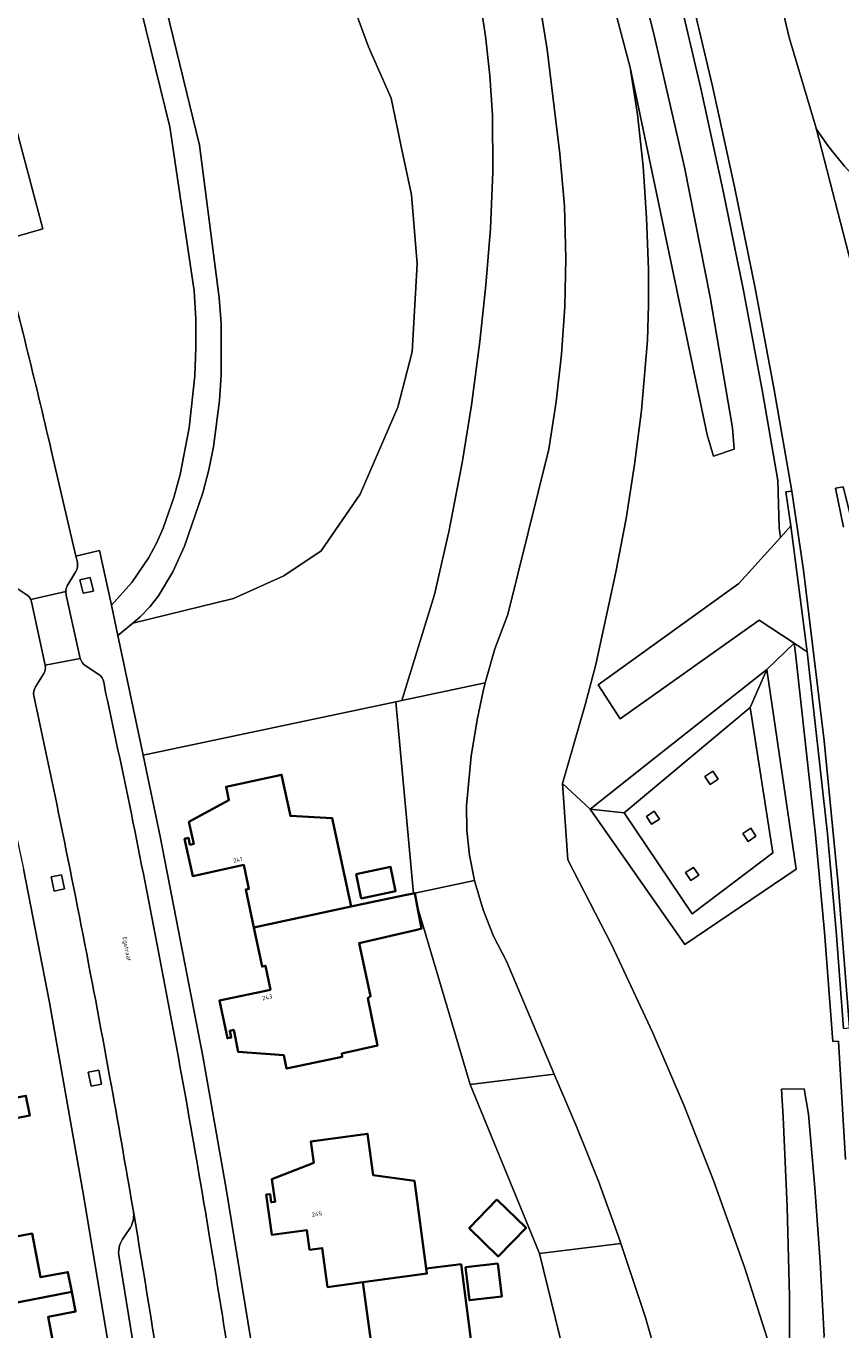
# Model space of a CAD drawing. Header units: metres. Extents: x 197700 to 204338, y 317132 to 325229.
# Tile 84 of 256: x 199171 to 199240, y 320292 to 320402. Entities that reach past the tile are written whole.
import ezdxf
from ezdxf.enums import TextEntityAlignment as Align

# ---------------------------------------------------------------- set-up
doc = ezdxf.new("R2010")
doc.units = ezdxf.units.M
for name, color, linetype, lineweight in [('B-WE-GR-BEPLANTING_CULTUUR_HEESTERS-GV', 90, 'Continuous', 18), ('B-WE-GR-GROENVOORZIENING-GV', 80, 'Continuous', 18), ('B-WE-GW-TALUD_KRUIN-G', 90, 'Continuous', 18), ('B-WE-KL-ET_HS_LANDELIJK HOOGSPANNINGSNET-GV', 10, 'Continuous', 18), ('B-WE-OG-BEBOUWING-GV', 7, 'Continuous', 35), ('B-WE-OG-BEBOUWING-T18', 10, 'Continuous', 18), ('B-WE-OG-TERREIN_CULTUURSCHEIDING-GV', 7, 'Continuous', 18), ('B-WE-OG-TERREIN_ERF-GV', 7, 'Continuous', 18), ('B-WE-OG-TOPOGRAFIE-T18', 10, 'Continuous', 18), ('B-WE-OG-WATER_GREPPEL-GV', 160, 'Continuous', 18), ('B-WE-OG-WEG-GV', 7, 'Continuous', 18), ('B-WE-VH-ONVERHARD-GV', 252, 'Continuous', 18), ('B-WE-VH-VERHARDING_ASFALT-GV', 252, 'Continuous', 18), ('B-WE-VH-VERHARDING_BETONSTRAATSTEEN-GV', 252, 'Continuous', 18), ('B-WE-VH-VERHARDING_GRASBETONSTEEN-GV', 70, 'Continuous', 18), ('B-WE-VH-VERHARDING_TEGEL-GV', 252, 'Continuous', 18)]:
    doc.layers.add(name, color=color, linetype=linetype, lineweight=lineweight)
doc.styles.add('NLCS-ISO-M200-T18', font='NLCS-ISO.ttf', dxfattribs={"height": 0.36})

msp = doc.modelspace()

# ---------------------------------------------------------------- linework, layer by layer
at = {"layer": 'B-WE-GR-BEPLANTING_CULTUUR_HEESTERS-GV'}
msp.add_lwpolyline([(199198.399, 320404.253), (199200.028, 320399.814), (199201.937, 320395.49), (199202.795, 320391.422), (199203.654, 320387.354), (199204.145, 320381.536), (199203.707, 320374.12), (199202.502, 320369.461), (199199.323, 320362.122), (199196.046, 320357.347), (199192.904, 320355.234), (199188.667, 320353.322), (199180.167, 320351.249), (199178.917, 320350.206), (199181.045, 320340.123), (199202.333, 320344.625), (199202.84, 320344.732), (199205.595, 320353.672), (199206.811, 320358.952), (199207.928, 320364.752), (199208.717, 320369.616), (199209.427, 320374.987), (199209.928, 320379.74), (199210.318, 320384.503), (199210.527, 320389.279), (199210.479, 320394.06), (199210.273, 320397.398), (199209.9, 320400.722), (199209.388, 320404.026)], dxfattribs=at)
at = {"layer": 'B-WE-GR-GROENVOORZIENING-GV'}
for points in [[(199219.14, 320420.601), (199224.064, 320401.032), (199226.664, 320389.692), (199228.833, 320378.724), (199230.719, 320367.704), (199230.856, 320365.916), (199229.121, 320365.329), (199228.592, 320367.136), (199222.096, 320398.081), (199222.71, 320394.113), (199223.179, 320389.774), (199223.481, 320385.421), (199223.642, 320381.06), (199223.647, 320378.083), (199223.539, 320375.108), (199223.048, 320369.175), (199222.47, 320364.61), (199221.742, 320360.066), (199220.893, 320355.543), (199219.191, 320347.763), (199218.312, 320344.356), (199216.382, 320337.75), (199218.722, 320335.575), (199224.144, 320339.861), (199233.619, 320347.353), (199235.917, 320349.553), (199232.966, 320351.508), (199221.236, 320343.181), (199219.403, 320346.042), (199231.243, 320354.582), (199234.761, 320358.467), (199234.654, 320359.296), (199234.547, 320363.277), (199233.245, 320370.75), (199231.635, 320379.292), (199229.903, 320387.811), (199228.048, 320396.302), (199225.735, 320406.138)], [(199223.257, 320415.936), (199225.735, 320406.138), (199228.048, 320396.302), (199229.903, 320387.811), (199231.635, 320379.292), (199233.245, 320370.75), (199234.547, 320363.277), (199234.654, 320359.296), (199234.761, 320358.467), (199235.643, 320359.441), (199235.22, 320362.325), (199235.721, 320362.363), (199234.229, 320370.928), (199232.616, 320379.484), (199230.882, 320388.017), (199229.023, 320396.523), (199226.707, 320406.375), (199224.225, 320416.187)], [(199240.081, 320317.084), (199239.457, 320325.299), (199238.718, 320333.504), (199237.02, 320348.822), (199235.917, 320349.553), (199236.028, 320348.693), (199237.723, 320333.404), (199238.46, 320325.216), (199239.162, 320315.982), (199239.651, 320316.033), (199240.254, 320306.039)]]:
    msp.add_lwpolyline(points, dxfattribs=at)
msp.add_lwpolyline([(199232.214, 320344.136), (199234.113, 320331.882), (199230.992, 320329.531), (199227.314, 320326.759), (199221.576, 320335.262), (199218.722, 320335.575), (199226.693, 320324.172), (199236.082, 320330.525), (199233.619, 320347.353)], close=True, dxfattribs=at)
at = {"layer": 'B-WE-GW-TALUD_KRUIN-G'}
for points in [[(199209.87, 320346.219), (199210.694, 320349.089), (199211.77, 320351.986), (199215.228, 320365.912), (199215.852, 320369.901), (199216.309, 320373.912), (199216.587, 320377.94), (199216.68, 320381.977), (199216.554, 320386.4), (199216.177, 320390.809), (199215.082, 320399.588), (199214.054, 320406.037), (199212.765, 320412.438), (199206.556, 320434.991)], [(199214.054, 320406.037), (199215.082, 320399.588), (199216.177, 320390.809), (199216.554, 320386.4), (199216.68, 320381.977), (199216.587, 320377.94), (199216.309, 320373.912), (199215.852, 320369.901), (199215.228, 320365.912), (199211.77, 320351.986), (199210.694, 320349.089), (199209.87, 320346.219), (199209.841, 320346.119), (199209.709, 320345.515), (199209.182, 320343.101), (199208.685, 320340.053), (199208.306, 320335.879), (199208.317, 320333.78), (199208.544, 320331.694), (199208.98, 320329.567), (199209.022, 320329.364), (199209.698, 320327.084), (199210.578, 320324.874), (199211.668, 320322.76), (199215.694, 320313.248), (199217.567, 320308.822), (199219.43, 320304.218), (199221.116, 320299.547), (199221.31, 320298.964), (199223.384, 320292.741), (199224.379, 320289.292)], [(199232.214, 320344.136), (199234.113, 320331.882), (199230.992, 320329.531), (199227.314, 320326.759), (199221.576, 320335.262)]]:
    msp.add_lwpolyline(points, dxfattribs=at)
at = {"layer": 'B-WE-KL-ET_HS_LANDELIJK HOOGSPANNINGSNET-GV'}
for points in [[(199229.054, 320338.77), (199228.388, 320338.326), (199228.832, 320337.661), (199229.498, 320338.104)], [(199224.121, 320335.407), (199223.455, 320334.963), (199223.899, 320334.297), (199224.564, 320334.741)], [(199232.252, 320333.971), (199231.587, 320333.527), (199232.03, 320332.861), (199232.696, 320333.305)], [(199227.423, 320330.671), (199226.757, 320330.228), (199227.201, 320329.562), (199227.867, 320330.006)]]:
    msp.add_lwpolyline(points, close=True, dxfattribs=at)
at = {"layer": 'B-WE-OG-BEBOUWING-GV'}
for points in [[(199190.37, 320325.595), (199198.584, 320327.363), (199196.974, 320334.826), (199193.451, 320335.006), (199192.714, 320338.475), (199188.03, 320337.466), (199188.272, 320336.342), (199184.907, 320334.498), (199185.307, 320332.65), (199184.979, 320332.579), (199184.856, 320333.146), (199184.534, 320333.076), (199185.222, 320329.929), (199189.52, 320330.869), (199189.96, 320328.857), (199189.686, 320328.797)], [(199198.984, 320330.105), (199199.419, 320328.052), (199202.316, 320328.666), (199201.881, 320330.718)], [(199190.37, 320325.595), (199191.071, 320322.313), (199191.345, 320322.371), (199191.771, 320320.356), (199187.466, 320319.445), (199188.14, 320316.261), (199188.463, 320316.329), (199188.344, 320316.897), (199188.673, 320316.966), (199189.063, 320315.116), (199192.894, 320314.84), (199193.133, 320313.715), (199197.825, 320314.712), (199197.779, 320314.977), (199200.781, 320315.649), (199199.982, 320319.648), (199200.213, 320319.81), (199199.248, 320324.285), (199204.1, 320325.407), (199204.514, 320325.503), (199204.146, 320327.437), (199203.944, 320328.499), (199203.839, 320328.477), (199203.096, 320328.319), (199199.626, 320327.584), (199198.584, 320327.363)], [(199159.614, 320300.539), (199169.356, 320302.43), (199168.78, 320305.4), (199169.89, 320305.61), (199169.18, 320309.3), (199171.48, 320309.75), (199171.155, 320311.415), (199160.024, 320309.269), (199155.976, 320308.483), (199156.511, 320305.728), (199158.53, 320306.12), (199159.573, 320300.75)], [(199195.062, 320298.429), (199196.143, 320298.578), (199196.594, 320295.3), (199198.773, 320295.6), (199199.566, 320295.709), (199204.962, 320296.426), (199204.903, 320296.868), (199203.917, 320304.245), (199200.438, 320304.715), (199199.961, 320308.219), (199195.182, 320307.568), (199195.426, 320305.775), (199191.902, 320304.397), (199192.165, 320302.488), (199191.836, 320302.443), (199191.74, 320303.136), (199191.423, 320303.092), (199191.89, 320299.688), (199194.833, 320300.093)], [(199169.356, 320302.43), (199159.614, 320300.539), (199160.24, 320297.32), (199160.87, 320297.44), (199161.33, 320295.1), (199163.37, 320295.49), (199163.906, 320292.729), (199175.024, 320294.901), (199174.7, 320296.56), (199172.4, 320296.12), (199171.69, 320299.81), (199169.93, 320299.47)], [(199210.867, 320302.67), (199208.525, 320300.272), (199210.974, 320297.88), (199213.316, 320300.278)], [(199206.041, 320284.466), (199209.433, 320284.868), (199208.853, 320289.347), (199208.311, 320293.531), (199207.833, 320297.218), (199204.903, 320296.868), (199204.962, 320296.426), (199199.566, 320295.709), (199200.273, 320290.573), (199199.477, 320290.484), (199196.14, 320290.109), (199196.512, 320286.798), (199196.83, 320286.834), (199196.755, 320287.5), (199197.133, 320287.542), (199197.347, 320285.635), (199201.122, 320284.991), (199201.251, 320283.899)], [(199210.947, 320297.287), (199208.221, 320296.972), (199208.544, 320294.179), (199211.269, 320294.493)], [(199164.95, 320287.36), (199164.93, 320287.47), (199173.722, 320289.23), (199173.03, 320292.78), (199175.35, 320293.23), (199175.024, 320294.901), (199163.906, 320292.729), (199164.44, 320289.98), (199162.41, 320289.58), (199162.92, 320286.97)]]:
    msp.add_lwpolyline(points, close=True, dxfattribs=at)
at = {"layer": 'B-WE-OG-TERREIN_CULTUURSCHEIDING-GV'}
for points in [[(199234.078, 320289.595), (199231.72, 320296.972), (199229.12, 320304.266), (199226.65, 320310.567), (199223.976, 320316.783), (199220.536, 320324.104), (199216.844, 320331.3), (199216.382, 320337.75), (199218.312, 320344.356), (199219.191, 320347.763), (199220.893, 320355.543), (199221.742, 320360.066), (199222.47, 320364.61), (199223.048, 320369.175), (199223.539, 320375.108), (199223.647, 320378.083), (199223.642, 320381.06), (199223.481, 320385.421), (199223.179, 320389.774), (199222.71, 320394.113), (199222.096, 320398.081), (199213.91, 320428.995)], [(199231.725, 320416.046), (199233.726, 320408.115), (199235.504, 320400.61), (199237.768, 320392.959), (199237.779, 320392.923)], [(199173.294, 320365.833), (199175.375, 320356.902), (199177.354, 320357.368), (199178.362, 320352.764), (199180.088, 320354.671), (199181.535, 320356.793), (199182.179, 320358.004), (199182.724, 320359.261), (199183.617, 320361.852), (199184.15, 320363.786), (199184.93, 320367.72), (199185.389, 320372.089), (199185.488, 320374.475), (199185.473, 320376.864), (199185.336, 320379.248), (199183.302, 320393.073), (199179.711, 320407.648)], [(199182.21, 320406.323), (199185.786, 320391.535), (199187.456, 320378.662), (199187.615, 320376.507), (199187.623, 320372.185), (199187.479, 320370.028), (199186.968, 320366.102), (199186.574, 320364.162), (199186.061, 320362.249), (199184.529, 320357.754), (199183.553, 320355.585), (199182.329, 320353.546), (199181.614, 320352.617), (199180.798, 320351.775), (199180.167, 320351.249), (199188.667, 320353.322), (199192.904, 320355.234), (199196.046, 320357.347), (199199.323, 320362.122), (199202.502, 320369.461), (199203.707, 320374.12), (199204.145, 320381.536), (199203.654, 320387.354), (199202.795, 320391.422), (199201.937, 320395.49), (199200.028, 320399.814), (199198.399, 320404.253)], [(199209.388, 320404.026), (199209.9, 320400.722), (199210.273, 320397.398), (199210.479, 320394.06), (199210.527, 320389.279), (199210.318, 320384.503), (199209.928, 320379.74), (199209.427, 320374.987), (199208.717, 320369.616), (199207.928, 320364.752), (199206.811, 320358.952), (199205.595, 320353.672), (199202.84, 320344.732), (199209.87, 320346.219), (199210.694, 320349.089), (199211.77, 320351.986), (199215.228, 320365.912), (199215.852, 320369.901), (199216.309, 320373.912), (199216.587, 320377.94), (199216.68, 320381.977), (199216.554, 320386.4), (199216.177, 320390.809), (199215.082, 320399.588), (199214.054, 320406.037)], [(199214.054, 320406.037), (199215.082, 320399.588), (199216.177, 320390.809), (199216.554, 320386.4), (199216.68, 320381.977), (199216.587, 320377.94), (199216.309, 320373.912), (199215.852, 320369.901), (199215.228, 320365.912), (199211.77, 320351.986), (199210.694, 320349.089), (199209.87, 320346.219), (199209.841, 320346.119), (199209.709, 320345.515), (199209.182, 320343.101), (199208.685, 320340.053), (199208.306, 320335.879), (199208.317, 320333.78), (199208.544, 320331.694), (199208.98, 320329.567), (199209.022, 320329.364), (199209.698, 320327.084), (199210.578, 320324.874), (199211.668, 320322.76), (199215.694, 320313.248), (199217.567, 320308.822), (199219.43, 320304.218), (199221.116, 320299.547), (199221.31, 320298.964), (199223.384, 320292.741), (199224.379, 320289.292)], [(199166.139, 320394.236), (199169.755, 320395.195), (199172.594, 320384.496), (199168.955, 320383.449), (199168.986, 320383.328)]]:
    msp.add_lwpolyline(points, dxfattribs=at)
for points in [[(199237.779, 320392.923, 0.109039), (199246.717, 320384.17)], [(199168.986, 320383.328, -0.0061255), (199173.294, 320365.833)]]:
    msp.add_lwpolyline(points, format="xyb", dxfattribs=at)
for points in [[(199218.722, 320335.575), (199221.576, 320335.262), (199232.214, 320344.136), (199233.619, 320347.353), (199224.144, 320339.861)], [(199221.576, 320335.262), (199227.314, 320326.759), (199230.992, 320329.531), (199234.113, 320331.882), (199232.214, 320344.136)], [(199229.054, 320338.77), (199229.498, 320338.104), (199228.832, 320337.661), (199228.388, 320338.326)], [(199224.121, 320335.407), (199224.564, 320334.741), (199223.899, 320334.297), (199223.455, 320334.963)], [(199232.252, 320333.971), (199232.696, 320333.305), (199232.03, 320332.861), (199231.587, 320333.527)], [(199227.423, 320330.671), (199227.867, 320330.006), (199227.201, 320329.562), (199226.757, 320330.228)]]:
    msp.add_lwpolyline(points, close=True, dxfattribs=at)
at = {"layer": 'B-WE-OG-TERREIN_ERF-GV'}
for points in [[(199203.839, 320328.477), (199203.944, 320328.499), (199208.98, 320329.567), (199208.544, 320331.694), (199208.317, 320333.78), (199208.306, 320335.879), (199208.685, 320340.053), (199209.182, 320343.101), (199209.709, 320345.515), (199209.841, 320346.119), (199209.87, 320346.219), (199202.84, 320344.732), (199202.333, 320344.625)], [(199198.984, 320330.105), (199201.881, 320330.718), (199202.316, 320328.666), (199199.419, 320328.052)], [(199203.944, 320328.499), (199204.146, 320327.437), (199208.595, 320312.369), (199215.694, 320313.248), (199211.668, 320322.76), (199210.578, 320324.874), (199209.698, 320327.084), (199209.022, 320329.364), (199208.98, 320329.567)], [(199214.46, 320298.112), (199221.31, 320298.964), (199221.116, 320299.547), (199219.43, 320304.218), (199217.567, 320308.822), (199215.694, 320313.248), (199208.595, 320312.369)], [(199210.867, 320302.67), (199213.316, 320300.278), (199210.974, 320297.88), (199208.525, 320300.272)], [(199218.151, 320282.969), (199225.366, 320283.91), (199225.105, 320285.776), (199224.379, 320289.292), (199223.384, 320292.741), (199221.31, 320298.964), (199214.46, 320298.112)], [(199210.947, 320297.287), (199211.269, 320294.493), (199208.544, 320294.179), (199208.221, 320296.972)]]:
    msp.add_lwpolyline(points, close=True, dxfattribs=at)
for points in [[(199218.151, 320282.969), (199214.46, 320298.112), (199208.595, 320312.369), (199204.146, 320327.437), (199204.514, 320325.503), (199204.1, 320325.407), (199199.248, 320324.285), (199200.213, 320319.81), (199199.982, 320319.648), (199200.781, 320315.649), (199197.779, 320314.977), (199197.825, 320314.712), (199193.133, 320313.715), (199192.894, 320314.84), (199189.063, 320315.116), (199188.673, 320316.966), (199188.344, 320316.897), (199188.463, 320316.329), (199188.14, 320316.261), (199187.466, 320319.445), (199191.771, 320320.356), (199191.345, 320322.371), (199191.071, 320322.313), (199190.37, 320325.595), (199189.686, 320328.797), (199189.96, 320328.857), (199189.52, 320330.869), (199185.222, 320329.929), (199184.534, 320333.076), (199184.856, 320333.146), (199184.979, 320332.579), (199185.307, 320332.65), (199184.907, 320334.498), (199188.272, 320336.342), (199188.03, 320337.466), (199192.714, 320338.475), (199193.451, 320335.006), (199196.974, 320334.826), (199198.584, 320327.363), (199199.626, 320327.584), (199203.096, 320328.319), (199203.839, 320328.477), (199202.333, 320344.625), (199181.045, 320340.123), (199182.49, 320333.275), (199186.069, 320314.765), (199188.042, 320303.586), (199190.304, 320289.637)], [(199178.67, 320287.196), (199175.931, 320303.518), (199173.141, 320319.288), (199170.948, 320330.553)], [(199171.155, 320311.415), (199171.48, 320309.75), (199169.18, 320309.3)], [(199200.273, 320290.573), (199199.566, 320295.709), (199198.773, 320295.6), (199196.594, 320295.3), (199196.143, 320298.578), (199195.062, 320298.429), (199194.833, 320300.093), (199191.89, 320299.688), (199191.423, 320303.092), (199191.74, 320303.136), (199191.836, 320302.443), (199192.165, 320302.488), (199191.902, 320304.397), (199195.426, 320305.775), (199195.182, 320307.568), (199199.961, 320308.219), (199200.438, 320304.715), (199203.917, 320304.245), (199204.903, 320296.868), (199207.833, 320297.218), (199208.311, 320293.531), (199208.853, 320289.347)], [(199169.93, 320299.47), (199171.69, 320299.81), (199172.4, 320296.12), (199174.7, 320296.56), (199175.024, 320294.901), (199175.35, 320293.23), (199173.03, 320292.78), (199173.722, 320289.23)]]:
    msp.add_lwpolyline(points, dxfattribs=at)
at = {"layer": 'B-WE-OG-WATER_GREPPEL-GV'}
msp.add_lwpolyline([(199213.91, 320428.995), (199222.096, 320398.081), (199228.592, 320367.136), (199229.121, 320365.329), (199230.856, 320365.916), (199230.719, 320367.704), (199228.833, 320378.724), (199226.664, 320389.692), (199224.064, 320401.032), (199219.14, 320420.601)], dxfattribs=at)
msp.add_lwpolyline([(199234.363, 320203.108), (199237.455, 320203.554), (199237.616, 320206.659), (199238.138, 320230.453), (199238.472, 320250), (199238.803, 320278.701), (199238.693, 320284.921), (199238.456, 320291.17), (199238.114, 320297.415), (199237.667, 320303.653), (199237.115, 320309.882), (199236.751, 320312.015), (199234.84, 320311.962), (199234.985, 320309.628), (199235.317, 320302.072), (199235.53, 320294.512), (199235.583, 320275.147), (199235.834, 320250), (199235.76, 320242.44), (199235.456, 320233.494), (199234.412, 320215.621), (199234.229, 320206.671), (199234.436, 320204)], close=True, dxfattribs=at)
at = {"layer": 'B-WE-OG-WEG-GV'}
for points in [[(199240.254, 320306.039), (199239.651, 320316.033), (199239.162, 320315.982), (199238.46, 320325.216), (199237.723, 320333.404), (199236.028, 320348.693), (199235.917, 320349.553), (199233.619, 320347.353), (199236.082, 320330.525), (199226.693, 320324.172), (199218.722, 320335.575), (199216.382, 320337.75)], [(199216.382, 320337.75), (199216.844, 320331.3), (199220.536, 320324.104), (199223.976, 320316.783), (199226.65, 320310.567), (199229.12, 320304.266), (199231.72, 320296.972), (199234.078, 320289.595)], [(199235.583, 320275.147), (199235.53, 320294.512), (199235.317, 320302.072), (199234.985, 320309.628), (199234.84, 320311.962), (199236.751, 320312.015), (199237.115, 320309.882), (199237.667, 320303.653), (199238.114, 320297.415), (199238.456, 320291.17)]]:
    msp.add_lwpolyline(points, dxfattribs=at)
at = {"layer": 'B-WE-VH-ONVERHARD-GV'}
for points in [[(199175.994, 320353.769), (199176.871, 320353.937), (199176.59, 320355.099), (199175.712, 320354.908)], [(199174.158, 320330.033), (199173.286, 320329.87), (199173.534, 320328.675), (199174.413, 320328.862)], [(199177.307, 320313.576), (199176.42, 320313.404), (199176.649, 320312.222), (199177.54, 320312.403)]]:
    msp.add_lwpolyline(points, close=True, dxfattribs=at)
at = {"layer": 'B-WE-VH-VERHARDING_ASFALT-GV'}
for points in [[(199224.225, 320416.187), (199226.707, 320406.375), (199229.023, 320396.523), (199230.882, 320388.017), (199232.616, 320379.484), (199234.229, 320370.928), (199235.721, 320362.363), (199236.714, 320355.706), (199238.455, 320341.341), (199239.626, 320329.258), (199240.586, 320317.137), (199241.253, 320306.092), (199241.622, 320295.097)], [(199252.518, 320278.063), (199252.514, 320278.213), (199252.433, 320284.823), (199252.078, 320291.614), (199251.848, 320298.071), (199251.377, 320311.287), (199249.976, 320327.751), (199249.661, 320330.134), (199245.991, 320356.602), (199243.724, 320369.827), (199243.684, 320369.983), (199237.768, 320392.959), (199235.504, 320400.61), (199233.726, 320408.115), (199231.725, 320416.046)], [(199179.711, 320407.648), (199183.302, 320393.073), (199185.336, 320379.248), (199185.473, 320376.864), (199185.488, 320374.475), (199185.389, 320372.089), (199184.93, 320367.72), (199184.15, 320363.786), (199183.617, 320361.852), (199182.724, 320359.261), (199182.179, 320358.004), (199181.535, 320356.793), (199180.088, 320354.671), (199178.362, 320352.764), (199178.917, 320350.206), (199180.167, 320351.249)], [(199180.167, 320351.249), (199180.798, 320351.775), (199181.614, 320352.617), (199182.329, 320353.546), (199183.553, 320355.585), (199184.529, 320357.754), (199186.061, 320362.249), (199186.574, 320364.162), (199186.968, 320366.102), (199187.479, 320370.028), (199187.623, 320372.185), (199187.615, 320376.507), (199187.456, 320378.662), (199185.786, 320391.535), (199182.21, 320406.323)], [(199175.497, 320356.38), (199175.375, 320356.902), (199173.294, 320365.833)], [(199240.079, 320359.334), (199239.41, 320362.626), (199240.034, 320362.753), (199241.359, 320357.482)], [(199174.652, 320354.385), (199175.366, 320355.6)], [(199170.079, 320354.41), (199171.175, 320353.671)], [(199174.525, 320353.926), (199171.562, 320353.244)], [(199171.562, 320353.244), (199174.525, 320353.926)], [(199171.624, 320353.036), (199171.626, 320353.039), (199172.785, 320347.707), (199175.742, 320348.285)], [(199175.742, 320348.285), (199174.564, 320353.613)], [(199175.742, 320348.285), (199172.785, 320347.707)], [(199177.31, 320346.935), (199176.167, 320347.689)], [(199172.664, 320346.997), (199171.965, 320345.875)], [(199177.905, 320345.29), (199177.727, 320346.274)], [(199171.815, 320345.132), (199171.961, 320344.489), (199173.266, 320338.384)], [(199180.221, 320301.671), (199180.222, 320301.666)]]:
    msp.add_lwpolyline(points, dxfattribs=at)
for points in [[(199173.294, 320365.833, 0.0061255), (199168.986, 320383.328)], [(199175.366, 320355.6, 0.1933054), (199175.497, 320356.38)], [(199174.564, 320353.613, -0.0798271), (199174.525, 320353.926)], [(199174.525, 320353.926, -0.1197037), (199174.652, 320354.385)], [(199171.175, 320353.671, -0.1621329), (199171.562, 320353.244)], [(199171.562, 320353.244, -0.0582493), (199171.624, 320353.036)], [(199176.167, 320347.689, -0.1891383), (199175.742, 320348.285)], [(199172.785, 320347.707, -0.1903728), (199172.664, 320346.997)], [(199177.727, 320346.274, 0.1948986), (199177.31, 320346.935)], [(199171.965, 320345.875, 0.1855092), (199171.815, 320345.132)], [(199180.187, 320334.494, 0.0035192), (199177.905, 320345.29)], [(199173.266, 320338.384, -0.0066982), (199178.216, 320313.067)], [(199182.479, 320322.811, 0.0023887), (199180.187, 320334.494)], [(199184.683, 320310.948, 0.0035283), (199182.479, 320322.811)], [(199178.216, 320313.067, -0.0028987), (199180.221, 320301.671)], [(199186.644, 320299.515, 0.0027068), (199184.683, 320310.948)], [(199180.222, 320301.666, -0.0041917), (199182.752, 320285.944)], [(199188.351, 320288.911, 0.0021734), (199186.644, 320299.515)]]:
    msp.add_lwpolyline(points, format="xyb", dxfattribs=at)
at = {"layer": 'B-WE-VH-VERHARDING_BETONSTRAATSTEEN-GV'}
for points in [[(199168.955, 320383.449), (199172.594, 320384.496), (199169.755, 320395.195), (199166.139, 320394.236)], [(199237.779, 320392.923), (199237.768, 320392.959), (199243.684, 320369.983)], [(199241.359, 320357.482), (199240.034, 320362.753), (199239.41, 320362.626), (199240.079, 320359.334)], [(199180.222, 320301.666), (199180.231, 320301.57)], [(199179.877, 320300.16), (199179.306, 320299.338)], [(199179.01, 320297.812), (199180.432, 320289.146)]]:
    msp.add_lwpolyline(points, dxfattribs=at)
for points in [[(199246.717, 320384.17, -0.109039), (199237.779, 320392.923)], [(199180.231, 320301.57, -0.1821858), (199179.877, 320300.16)], [(199182.752, 320285.944, 0.0041917), (199180.222, 320301.666)], [(199179.306, 320299.338, 0.1950611), (199179.01, 320297.812)]]:
    msp.add_lwpolyline(points, format="xyb", dxfattribs=at)
msp.add_lwpolyline([(199235.643, 320359.441), (199237.02, 320348.822), (199238.718, 320333.504), (199239.457, 320325.299), (199240.081, 320317.084), (199240.586, 320317.137), (199239.626, 320329.258), (199238.455, 320341.341), (199236.714, 320355.706), (199235.721, 320362.363), (199235.22, 320362.325)], close=True, dxfattribs=at)
at = {"layer": 'B-WE-VH-VERHARDING_GRASBETONSTEEN-GV'}
msp.add_lwpolyline([(199235.643, 320359.441), (199234.761, 320358.467), (199231.243, 320354.582), (199219.403, 320346.042), (199221.236, 320343.181), (199232.966, 320351.508), (199235.917, 320349.553), (199237.02, 320348.822)], close=True, dxfattribs=at)
at = {"layer": 'B-WE-VH-VERHARDING_TEGEL-GV'}
for points in [[(199145.659, 320430.54), (199155.9, 320393.846), (199157.383, 320388.532), (199158.631, 320383.825), (199161.923, 320370.757), (199164.716, 320359.041), (199165.065, 320357.489), (199166.704, 320350.283), (199167.159, 320348.274), (199168.771, 320340.738), (199169.338, 320338.084), (199169.557, 320337.062), (199170.948, 320330.553), (199173.141, 320319.288), (199175.931, 320303.518), (199178.67, 320287.196)], [(199178.917, 320350.206), (199178.362, 320352.764), (199177.354, 320357.368), (199175.375, 320356.902), (199175.497, 320356.38)], [(199175.366, 320355.6), (199174.652, 320354.385)], [(199171.175, 320353.671), (199170.079, 320354.41)], [(199172.785, 320347.707), (199171.626, 320353.039), (199171.624, 320353.036)], [(199174.564, 320353.613), (199175.742, 320348.285)], [(199190.866, 320272.11), (199190.925, 320271.667), (199190.959, 320271.413), (199193.016, 320271.672), (199193.002, 320271.777), (199193.121, 320272.286), (199193.375, 320272.744), (199193.773, 320273.2), (199194.223, 320274.125), (199194.371, 320275.129), (199194.362, 320275.717), (199192.787, 320286.246), (199192.62, 320286.788), (199192.093, 320287.725), (199191.487, 320288.365), (199190.778, 320288.892), (199190.304, 320289.637), (199188.042, 320303.586), (199186.069, 320314.765), (199182.49, 320333.275), (199181.045, 320340.123), (199178.917, 320350.206)], [(199176.167, 320347.689), (199177.31, 320346.935)], [(199171.965, 320345.875), (199172.664, 320346.997)], [(199177.727, 320346.274), (199177.905, 320345.29)], [(199173.266, 320338.384), (199171.961, 320344.489), (199171.815, 320345.132)], [(199180.231, 320301.57), (199180.222, 320301.666), (199180.221, 320301.671)], [(199179.306, 320299.338), (199179.877, 320300.16)], [(199180.432, 320289.146), (199179.01, 320297.812)]]:
    msp.add_lwpolyline(points, dxfattribs=at)
for points in [[(199175.497, 320356.38, -0.1933054), (199175.366, 320355.6)], [(199174.525, 320353.926, 0.0798271), (199174.564, 320353.613)], [(199174.652, 320354.385, 0.1197037), (199174.525, 320353.926)], [(199171.562, 320353.244, 0.1621329), (199171.175, 320353.671)], [(199171.624, 320353.036, 0.0582493), (199171.562, 320353.244)], [(199175.742, 320348.285, 0.1891383), (199176.167, 320347.689)], [(199172.664, 320346.997, 0.1903728), (199172.785, 320347.707)], [(199177.31, 320346.935, -0.1948986), (199177.727, 320346.274)], [(199171.815, 320345.132, -0.1855092), (199171.965, 320345.875)], [(199177.905, 320345.29, -0.0035192), (199180.187, 320334.494)], [(199178.216, 320313.067, 0.0066982), (199173.266, 320338.384)], [(199180.187, 320334.494, -0.0023887), (199182.479, 320322.811)], [(199182.479, 320322.811, -0.0035283), (199184.683, 320310.948)], [(199180.221, 320301.671, 0.0028987), (199178.216, 320313.067)], [(199184.683, 320310.948, -0.0027068), (199186.644, 320299.515)], [(199179.877, 320300.16, 0.1821858), (199180.231, 320301.57)], [(199179.01, 320297.812, -0.1950611), (199179.306, 320299.338)], [(199186.644, 320299.515, -0.0021734), (199188.351, 320288.911)]]:
    msp.add_lwpolyline(points, format="xyb", dxfattribs=at)
for points in [[(199175.994, 320353.769), (199175.712, 320354.908), (199176.59, 320355.099), (199176.871, 320353.937)], [(199174.158, 320330.033), (199174.413, 320328.862), (199173.534, 320328.675), (199173.286, 320329.87)], [(199177.307, 320313.576), (199177.54, 320312.403), (199176.649, 320312.222), (199176.42, 320313.404)]]:
    msp.add_lwpolyline(points, close=True, dxfattribs=at)

# ---------------------------------------------------------------- texts
at = {"layer": 'B-WE-OG-BEBOUWING-T18', "style": 'NLCS-ISO-M200-T18'}
for s, rotation, p in [('241', 12.3, (199189.017, 320331.3)), ('243', 11.9, (199191.497, 320319.718)), ('245', 7.8, (199195.684, 320301.461))]:
    msp.add_text(s, height=0.36, rotation=rotation, dxfattribs=at).set_placement(p, align=Align.MIDDLE)
at = {"layer": 'B-WE-OG-TOPOGRAFIE-T18', "style": 'NLCS-ISO-M200-T18'}
msp.add_text('Egstraat', height=0.36, rotation=281.2, dxfattribs=at).set_placement((199179.624, 320323.781), align=Align.MIDDLE)

doc.saveas('drawing.dxf')
